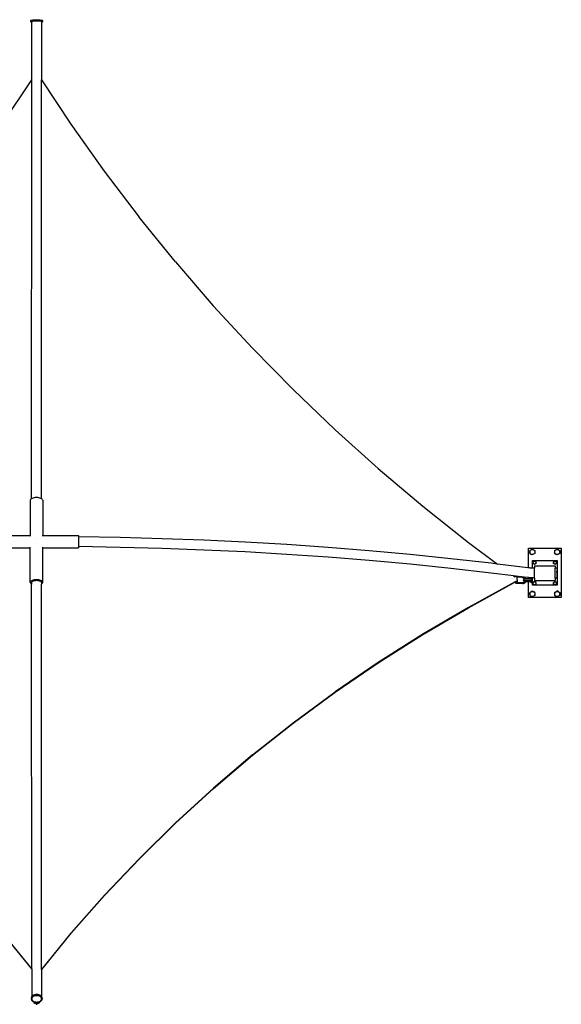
# Model space of a CAD drawing. Extents: x -106 to 152, y -107 to 133.
# Tile 2 of 2: x 20 to 152, y -107 to 133. Entities that reach past the tile are written whole.
import ezdxf

# ---------------------------------------------------------------- set-up
doc = ezdxf.new("R2010")
doc.units = 0
doc.header["$MEASUREMENT"] = 0
doc.layers.get('0').update_dxf_attribs({"linetype": 'CONTINUOUS'})

msp = doc.modelspace()

# ---------------------------------------------------------------- linework, layer by layer
for p, q in [((22.85, 132.45), (22.87, 132.5)), ((22.87, 132.4), (22.85, 132.45)), ((22.85, 132.2), (22.85, 132.45)), ((22.85, 132.2), (22.87, 132.25)), ((22.87, 132.16), (22.85, 132.2)), ((22.87, 132.5), (22.96, 132.54)), ((22.87, 132.25), (22.96, 132.3)), ((22.96, 132.11), (22.87, 132.16)), ((22.96, 132.54), (23.09, 132.59)), ((22.96, 132.3), (23.09, 132.34)), ((23.09, 132.07), (22.96, 132.11)), ((23.09, 132.59), (23.27, 132.62)), ((23.09, 132.34), (23.27, 132.38)), ((23.1, 132.07), (23.09, 132.07)), ((23.09, 118.07), (23.1, 132.07)), ((23.12, 132.24), (23.1, 132.2)), ((23.1, 132.2), (23.12, 132.16)), ((23.1, 132.2), (23.1, 132.07)), ((23.12, 132.06), (23.1, 132.07)), ((23.19, 132.28), (23.12, 132.24)), ((23.3, 132.32), (23.19, 132.28)), ((23.27, 132.62), (23.49, 132.65)), ((23.27, 132.38), (23.49, 132.41)), ((23.45, 132.35), (23.3, 132.32)), ((23.63, 132.37), (23.45, 132.35)), ((23.49, 132.65), (23.74, 132.68)), ((23.49, 132.41), (23.74, 132.43)), ((23.83, 132.39), (23.63, 132.37)), ((23.74, 132.68), (24.01, 132.69)), ((23.74, 132.43), (24.01, 132.44)), ((24.06, 132.4), (23.83, 132.39)), ((24.01, 132.69), (24.29, 132.7)), ((24.01, 132.44), (24.29, 132.45)), ((24.29, 132.41), (24.06, 132.4)), ((24.29, 132.7), (24.57, 132.69)), ((24.29, 132.45), (24.57, 132.44)), ((24.52, 132.4), (24.29, 132.41)), ((24.74, 132.39), (24.52, 132.4)), ((24.57, 132.69), (24.84, 132.68)), ((24.57, 132.44), (24.84, 132.43)), ((24.95, 132.37), (24.74, 132.39)), ((24.84, 132.68), (25.09, 132.65)), ((24.84, 132.43), (25.09, 132.41)), ((25.13, 132.35), (24.95, 132.37)), ((25.09, 132.65), (25.3, 132.62)), ((25.09, 132.41), (25.3, 132.38)), ((25.27, 132.32), (25.13, 132.35)), ((25.38, 132.28), (25.27, 132.32)), ((25.3, 132.62), (25.48, 132.59)), ((25.3, 132.38), (25.48, 132.34)), ((25.45, 132.24), (25.38, 132.28)), ((25.47, 132.2), (25.45, 132.24)), ((25.47, 132.2), (25.47, 132.06)), ((25.48, 132.07), (25.47, 132.06)), ((25.47, 132.06), (25.47, 118.06)), ((25.48, 132.59), (25.62, 132.54)), ((25.48, 132.34), (25.62, 132.3)), ((25.61, 132.11), (25.48, 132.07)), ((25.7, 132.15), (25.61, 132.11)), ((25.62, 132.54), (25.7, 132.5)), ((25.62, 132.3), (25.7, 132.25)), ((25.7, 132.5), (25.72, 132.45)), ((25.72, 132.45), (25.7, 132.4)), ((25.7, 132.25), (25.72, 132.2)), ((25.72, 132.2), (25.7, 132.15)), ((25.72, 132.2), (25.72, 132.45)), ((15.95, 107.29), (23.09, 118.07)), ((23.07, 16.25), (23.09, 118.07)), ((23.09, 118.07), (23.12, 118.1)), ((25.44, 118.1), (25.47, 118.06)), ((25.45, 16.25), (25.47, 118.06)), ((25.47, 118.06), (32.62, 107.27)), ((32.62, 107.27), (40.72, 95.86)), ((40.72, 95.86), (49.19, 84.7)), ((58.03, 73.8), (49.19, 84.7)), ((58.03, 73.8), (67.22, 63.16)), ((67.22, 63.16), (76.75, 52.8)), ((76.75, 52.8), (86.62, 42.74)), ((86.62, 42.74), (96.82, 32.98)), ((96.82, 32.98), (107.32, 23.53)), ((107.32, 23.53), (118.13, 14.4)), ((22.78, 16), (22.75, 15.88)), ((22.75, 15.88), (22.78, 15.75)), ((22.75, 15.88), (22.76, 7.31)), ((22.87, 16.11), (22.78, 16)), ((22.78, 15.75), (22.78, 15.75)), ((23.01, 16.22), (22.87, 16.11)), ((23.07, 16.25), (23.01, 16.22)), ((23.2, 16.31), (23.07, 16.25)), ((23.43, 16.39), (23.2, 16.31)), ((23.69, 16.45), (23.43, 16.39)), ((23.97, 16.48), (23.69, 16.45)), ((24.26, 16.5), (23.97, 16.48)), ((24.56, 16.48), (24.26, 16.5)), ((24.84, 16.45), (24.56, 16.48)), ((25.1, 16.39), (24.84, 16.45)), ((25.33, 16.31), (25.1, 16.39)), ((25.45, 16.25), (25.33, 16.31)), ((25.52, 16.22), (25.45, 16.25)), ((25.66, 16.11), (25.52, 16.22)), ((25.74, 15.99), (25.66, 16.11)), ((25.77, 15.87), (25.74, 15.99)), ((25.77, 15.87), (25.77, 7.31)), ((118.13, 14.4), (129.23, 5.61)), ((14.14, 7.27), (22.76, 7.31)), ((22.76, 7.31), (22.86, 7.31)), ((25.67, 7.31), (25.77, 7.31)), ((25.77, 7.31), (34.46, 7.26)), ((34.46, 7.26), (34.46, 7.24)), ((34.46, 7.24), (34.46, 7.17)), ((24.27, 6.46), (24.26, 6.46)), ((24.27, 6.45), (24.26, 6.45)), ((24.3, 6.45), (24.27, 6.46)), ((24.27, 6.45), (24.27, 6.46)), ((24.3, 6.45), (24.27, 6.45)), ((24.29, 6.45), (24.29, 6.45)), ((34.46, 4.97), (34.45, 4.74)), ((34.46, 7.17), (34.46, 7.04)), ((34.46, 7.04), (34.46, 6.94)), ((44.63, 6.78), (34.46, 6.94)), ((34.46, 6.94), (34.47, 6.87)), ((34.47, 6.11), (34.46, 5.82)), ((34.46, 5.82), (34.46, 5.53)), ((34.46, 5.53), (34.46, 5.24)), ((34.46, 5.24), (34.46, 4.97)), ((34.47, 6.87), (34.47, 6.65)), ((34.47, 6.65), (34.47, 6.39)), ((34.47, 6.39), (34.47, 6.11)), ((54.78, 6.5), (44.63, 6.78)), ((64.91, 6.12), (54.78, 6.5)), ((75.01, 5.64), (64.91, 6.12)), ((85.09, 5.05), (75.01, 5.64)), ((95.13, 4.35), (85.09, 5.05)), ((129.23, 5.61), (136.33, 0.33)), ((14.15, 4.26), (22.76, 4.3)), ((22.76, 4.3), (22.76, 4.46)), ((22.76, 4.3), (22.79, 4.3)), ((22.76, -4.13), (22.76, 4.3)), ((25.77, 4.3), (25.77, 4.46)), ((25.77, 4.3), (34.44, 4.25)), ((25.77, -4.14), (25.77, 4.3)), ((34.45, 4.39), (34.44, 4.29)), ((34.44, 4.29), (34.44, 4.25)), ((34.45, 4.74), (34.45, 4.57)), ((34.46, 4.57), (34.45, 4.57)), ((34.45, 4.57), (34.45, 4.54)), ((34.45, 4.54), (34.45, 4.39)), ((44.63, 4.4), (34.46, 4.57)), ((54.78, 4.13), (44.63, 4.4)), ((64.91, 3.75), (54.78, 4.13)), ((75.01, 3.27), (64.91, 3.75)), ((85.09, 2.68), (75.01, 3.27)), ((95.12, 1.98), (85.09, 2.68)), ((105.12, 3.55), (95.13, 4.35)), ((115.06, 2.65), (105.12, 3.55)), ((124.95, 1.64), (115.06, 2.65)), ((143.82, 4.19), (151.82, 4.19)), ((143.82, -0.6), (143.82, 4.19)), ((144.14, 3.62), (144.45, 3.8)), ((144.14, 3.62), (144.14, 3.26)), ((144.14, 3.26), (144.16, 3.42)), ((144.16, 3.1), (144.14, 3.26)), ((144.14, 3.26), (144.14, 2.91)), ((144.14, 2.91), (144.45, 2.73)), ((144.16, 3.42), (144.22, 3.57)), ((144.22, 2.95), (144.16, 3.1)), ((144.22, 3.57), (144.32, 3.7)), ((144.32, 2.82), (144.22, 2.95)), ((144.32, 3.7), (144.45, 3.8)), ((144.45, 2.73), (144.32, 2.82)), ((144.45, 3.8), (144.76, 3.98)), ((144.45, 3.8), (144.6, 3.86)), ((144.6, 2.66), (144.45, 2.73)), ((144.76, 2.55), (144.45, 2.73)), ((144.6, 3.86), (144.76, 3.88)), ((144.76, 2.64), (144.6, 2.66)), ((145.07, 3.8), (144.76, 3.98)), ((144.76, 3.88), (144.92, 3.86)), ((145.07, 2.73), (144.76, 2.55)), ((144.92, 2.66), (144.76, 2.64)), ((144.92, 3.86), (145.07, 3.8)), ((145.07, 2.73), (144.92, 2.66)), ((145.07, 3.8), (145.2, 3.7)), ((145.07, 3.8), (145.38, 3.62)), ((145.38, 2.91), (145.07, 2.73)), ((145.2, 2.82), (145.07, 2.73)), ((145.2, 3.7), (145.29, 3.57)), ((145.29, 2.95), (145.2, 2.82)), ((145.29, 3.57), (145.36, 3.42)), ((145.36, 3.1), (145.29, 2.95)), ((145.36, 3.42), (145.38, 3.26)), ((145.38, 3.26), (145.36, 3.1)), ((145.38, 3.62), (145.38, 3.26)), ((145.38, 3.26), (145.38, 2.91)), ((150.2, 3.62), (150.51, 3.8)), ((150.2, 3.62), (150.2, 3.26)), ((150.2, 3.26), (150.22, 3.42)), ((150.22, 3.1), (150.2, 3.26)), ((150.2, 3.26), (150.2, 2.91)), ((150.2, 2.91), (150.51, 2.73)), ((150.22, 3.42), (150.28, 3.57)), ((150.28, 2.95), (150.22, 3.1)), ((150.28, 3.57), (150.38, 3.7)), ((150.38, 2.82), (150.28, 2.95)), ((150.38, 3.7), (150.51, 3.8)), ((150.51, 2.73), (150.38, 2.82)), ((150.51, 3.8), (150.82, 3.98)), ((150.51, 3.8), (150.66, 3.86)), ((150.66, 2.66), (150.51, 2.73)), ((150.82, 2.55), (150.51, 2.73)), ((150.66, 3.86), (150.82, 3.88)), ((150.82, 2.64), (150.66, 2.66)), ((151.13, 3.8), (150.82, 3.98)), ((150.82, 3.88), (150.98, 3.86)), ((151.13, 2.73), (150.82, 2.55)), ((150.98, 2.66), (150.82, 2.64)), ((150.98, 3.86), (151.13, 3.8)), ((151.13, 2.73), (150.98, 2.66)), ((151.13, 3.8), (151.26, 3.7)), ((151.13, 3.8), (151.44, 3.62)), ((151.44, 2.91), (151.13, 2.73)), ((151.26, 2.82), (151.13, 2.73)), ((151.26, 3.7), (151.36, 3.57)), ((151.36, 2.95), (151.26, 2.82)), ((151.36, 3.57), (151.42, 3.42)), ((151.42, 3.1), (151.36, 2.95)), ((151.42, 3.42), (151.44, 3.26)), ((151.44, 3.26), (151.42, 3.1)), ((151.44, 3.62), (151.44, 3.26)), ((151.44, 3.26), (151.44, 2.91)), ((151.82, 4.19), (151.82, -7.81)), ((105.12, 1.18), (95.12, 1.98)), ((115.06, 0.27), (105.12, 1.18)), ((124.95, -0.73), (115.06, 0.27)), ((134.78, 0.53), (124.95, 1.64)), ((136.33, 0.33), (134.78, 0.53)), ((143.67, -0.58), (136.33, 0.33)), ((144.82, 1.18), (150.82, 1.18)), ((144.82, -0.67), (144.82, 1.18)), ((144.95, 0.89), (145.14, 0.99)), ((144.95, 0.68), (144.95, 0.89)), ((144.95, 0.68), (144.97, 0.77)), ((144.97, 0.58), (144.95, 0.68)), ((144.95, 0.46), (144.95, 0.68)), ((145.14, 0.36), (144.95, 0.46)), ((144.97, 0.77), (145, 0.86)), ((145, 0.49), (144.97, 0.58)), ((145, 0.86), (145.06, 0.93)), ((145.06, 0.42), (145, 0.49)), ((145.06, 0.93), (145.14, 0.99)), ((145.14, 0.36), (145.06, 0.42)), ((145.14, 0.99), (145.32, 1.1)), ((145.14, 0.99), (145.23, 1.03)), ((145.23, 0.32), (145.14, 0.36)), ((145.14, 0.36), (145.32, 0.25)), ((145.23, 1.03), (145.32, 1.04)), ((145.32, 0.31), (145.23, 0.32)), ((145.32, 1.1), (145.5, 0.99)), ((145.32, 1.04), (145.42, 1.03)), ((145.5, 0.36), (145.32, 0.25)), ((145.42, 0.32), (145.32, 0.31)), ((145.42, 1.03), (145.5, 0.99)), ((145.5, 0.36), (145.42, 0.32)), ((145.5, 0.99), (145.58, 0.93)), ((145.69, 0.89), (145.5, 0.99)), ((145.69, 0.46), (145.5, 0.36)), ((145.58, 0.42), (145.5, 0.36)), ((145.58, 0.93), (145.64, 0.86)), ((145.64, 0.49), (145.58, 0.42)), ((145.64, 0.86), (145.67, 0.77)), ((145.67, 0.58), (145.64, 0.49)), ((145.67, 0.77), (145.69, 0.68)), ((145.69, 0.68), (145.67, 0.58)), ((145.69, 0.68), (145.69, 0.89)), ((145.69, 0.46), (145.69, 0.68)), ((149.95, 0.89), (150.14, 0.99)), ((149.95, 0.68), (149.95, 0.89)), ((149.95, 0.68), (149.97, 0.77)), ((149.97, 0.58), (149.95, 0.68)), ((149.95, 0.46), (149.95, 0.68)), ((150.14, 0.36), (149.95, 0.46)), ((149.97, 0.77), (150, 0.86)), ((150, 0.49), (149.97, 0.58)), ((150, 0.86), (150.06, 0.93)), ((150.06, 0.42), (150, 0.49)), ((150.06, 0.93), (150.14, 0.99)), ((150.14, 0.36), (150.06, 0.42)), ((150.14, 0.99), (150.32, 1.1)), ((150.14, 0.99), (150.23, 1.03)), ((150.23, 0.32), (150.14, 0.36)), ((150.14, 0.36), (150.32, 0.25)), ((150.23, 1.03), (150.32, 1.04)), ((150.32, 0.31), (150.23, 0.32)), ((150.32, 1.1), (150.5, 0.99)), ((150.32, 1.04), (150.42, 1.03)), ((150.5, 0.36), (150.32, 0.25)), ((150.42, 0.32), (150.32, 0.31)), ((150.42, 1.03), (150.5, 0.99)), ((150.5, 0.36), (150.42, 0.32)), ((150.5, 0.99), (150.58, 0.93)), ((150.69, 0.89), (150.5, 0.99)), ((150.69, 0.46), (150.5, 0.36)), ((150.58, 0.42), (150.5, 0.36)), ((150.58, 0.93), (150.64, 0.86)), ((150.64, 0.49), (150.58, 0.42)), ((150.64, 0.86), (150.67, 0.77)), ((150.67, 0.58), (150.64, 0.49)), ((150.67, 0.77), (150.69, 0.68)), ((150.69, 0.68), (150.67, 0.58)), ((150.69, 0.68), (150.69, 0.89)), ((150.69, 0.46), (150.69, 0.68)), ((150.82, 1.18), (150.82, -4.82)), ((134.78, -1.85), (124.95, -0.73)), ((140.17, -2.52), (134.78, -1.85)), ((143.7, -0.58), (143.67, -0.58)), ((143.67, -1.77), (143.67, -1.77)), ((143.7, -1.77), (143.67, -1.77)), ((143.82, -0.6), (143.7, -0.58)), ((143.82, -0.61), (143.82, -0.6)), ((143.89, -0.6), (143.82, -0.6)), ((144.07, -0.62), (143.89, -0.6)), ((144.26, -0.64), (144.07, -0.62)), ((144.45, -0.65), (144.26, -0.64)), ((144.64, -0.66), (144.45, -0.65)), ((144.82, -0.67), (144.64, -0.66)), ((144.83, -0.67), (144.82, -0.67)), ((145.02, -0.68), (144.83, -0.67)), ((145.21, -0.68), (145.02, -0.68)), ((145.32, -0.68), (145.21, -0.68)), ((145.32, -0.13), (150.32, -0.13)), ((145.32, -0.13), (145.32, -0.68)), ((145.32, -3.06), (145.32, -0.68)), ((150.32, -0.13), (150.32, -0.69)), ((150.79, -0.69), (150.32, -0.69)), ((150.32, -3.06), (150.32, -0.69)), ((150.79, -1.64), (150.6, -1.64)), ((150.79, -0.69), (150.79, -0.7)), ((150.79, -0.72), (150.79, -0.7)), ((150.79, -0.76), (150.79, -0.72)), ((150.79, -0.8), (150.79, -0.76)), ((150.79, -0.8), (150.79, -0.86)), ((150.79, -0.8), (150.79, -1.26)), ((150.79, -0.86), (150.79, -1.82)), ((150.79, -1.88), (150.79, -1.08)), ((150.79, -1.26), (150.79, -2.89)), ((150.79, -2.83), (150.79, -1.82)), ((150.79, -1.88), (150.79, -1.88)), ((22.79, -4.01), (22.76, -4.13)), ((22.76, -4.13), (22.79, -4.26)), ((22.87, -3.88), (22.79, -4.01)), ((22.79, -4.26), (22.87, -4.38)), ((23.01, -3.77), (22.87, -3.88)), ((22.87, -4.38), (23.01, -4.5)), ((23.2, -3.67), (23.01, -3.77)), ((23.01, -4.5), (23.08, -4.53)), ((23.08, -4.13), (23.1, -4.03)), ((23.08, -4.14), (23.08, -4.13)), ((23.08, -4.14), (23.08, -4.15)), ((23.08, -4.15), (23.08, -4.53)), ((23.12, -98.05), (23.08, -4.53)), ((23.1, -4.03), (23.17, -3.94)), ((23.17, -3.94), (23.28, -3.85)), ((23.43, -3.59), (23.2, -3.67)), ((23.28, -3.85), (23.43, -3.77)), ((23.69, -3.53), (23.43, -3.59)), ((23.43, -3.77), (23.61, -3.71)), ((23.61, -3.71), (23.81, -3.66)), ((23.97, -3.5), (23.69, -3.53)), ((23.81, -3.66), (24.03, -3.63)), ((24.27, -3.48), (23.97, -3.5)), ((24.03, -3.63), (24.27, -3.62)), ((24.56, -3.5), (24.27, -3.48)), ((24.27, -3.62), (24.5, -3.63)), ((24.5, -3.63), (24.72, -3.66)), ((24.84, -3.53), (24.56, -3.5)), ((24.72, -3.66), (24.93, -3.71)), ((25.1, -3.59), (24.84, -3.53)), ((24.93, -3.71), (25.11, -3.77)), ((25.33, -3.67), (25.1, -3.59)), ((25.11, -3.77), (25.25, -3.85)), ((25.25, -3.85), (25.36, -3.94)), ((25.52, -3.77), (25.33, -3.67)), ((25.36, -3.94), (25.43, -4.04)), ((25.43, -4.04), (25.45, -4.14)), ((25.45, -4.14), (25.43, -4.23)), ((25.43, -4.54), (25.45, -4.53)), ((25.45, -4.14), (25.45, -4.53)), ((25.45, -4.53), (25.52, -4.5)), ((25.49, -98.21), (25.45, -4.53)), ((25.66, -3.89), (25.52, -3.77)), ((25.52, -4.5), (25.66, -4.39)), ((25.74, -4.01), (25.66, -3.89)), ((25.66, -4.39), (25.74, -4.26)), ((25.77, -4.14), (25.74, -4.01)), ((25.74, -4.26), (25.77, -4.14)), ((140.59, -4), (129.23, -10.19)), ((129.23, -10.27), (140.56, -4.1)), ((140.17, -2.52), (140.53, -2.78)), ((140.64, -2.58), (140.17, -2.52)), ((140.59, -2.75), (140.53, -2.78)), ((140.53, -2.78), (140.53, -2.78)), ((140.53, -2.78), (140.56, -2.8)), ((140.56, -4.1), (140.6, -4.08)), ((140.56, -4.1), (140.58, -4.12)), ((140.58, -4.12), (140.63, -4.14)), ((140.65, -2.73), (140.59, -2.75)), ((140.65, -3.97), (140.59, -4)), ((140.59, -4), (140.59, -4)), ((140.6, -4.05), (140.6, -4.08)), ((140.63, -4.14), (140.69, -4.16)), ((140.64, -2.59), (140.64, -2.58)), ((140.75, -2.59), (140.64, -2.58)), ((140.64, -2.59), (140.65, -2.73)), ((140.73, -2.72), (140.65, -2.73)), ((140.65, -2.73), (140.65, -2.73)), ((140.71, -3.95), (140.65, -3.97)), ((140.69, -2.69), (140.67, -2.66)), ((140.69, -2.7), (140.69, -2.69)), ((140.69, -4.16), (140.72, -4.17)), ((140.71, -4.04), (140.7, -4.06)), ((140.7, -4.06), (140.7, -4.07)), ((140.7, -4.07), (140.71, -4.08)), ((140.79, -3.94), (140.71, -3.95)), ((140.72, -4.03), (140.71, -4.04)), ((140.71, -4.04), (140.71, -4.04)), ((140.71, -4.04), (140.71, -4.08)), ((140.71, -4.08), (140.72, -4.17)), ((140.75, -4.01), (140.72, -4.03)), ((140.72, -4.17), (140.73, -4.31)), ((140.81, -2.71), (140.73, -2.72)), ((140.75, -4.28), (140.73, -4.3)), ((140.73, -4.3), (140.73, -4.31)), ((140.73, -4.31), (140.73, -4.31)), ((140.73, -4.31), (142.36, -4.42)), ((140.74, -4.1), (140.76, -4.1)), ((140.74, -4.1), (140.74, -4.1)), ((140.74, -4.17), (140.76, -4.17)), ((140.75, -2.59), (140.76, -2.59)), ((142.79, -2.84), (140.75, -2.59)), ((140.78, -4), (140.75, -4.01)), ((140.77, -4.25), (140.75, -4.28)), ((140.76, -2.59), (140.8, -2.62)), ((140.76, -4.17), (140.77, -4.17)), ((140.8, -4.22), (140.77, -4.25)), ((140.82, -4), (140.78, -4)), ((140.87, -3.93), (140.79, -3.94)), ((140.8, -2.62), (140.84, -2.66)), ((140.83, -4.19), (140.8, -4.22)), ((140.89, -2.71), (140.81, -2.71)), ((140.86, -3.99), (140.82, -4)), ((140.87, -4.15), (140.83, -4.19)), ((140.84, -2.66), (140.87, -2.7)), ((140.9, -4), (140.86, -3.99)), ((140.87, -2.7), (140.89, -2.71)), ((140.95, -3.94), (140.87, -3.93)), ((140.87, -4.11), (140.89, -4.11)), ((140.91, -4.11), (140.87, -4.15)), ((140.96, -2.72), (140.89, -2.71)), ((140.89, -4.11), (140.91, -4.11)), ((140.94, -4), (140.9, -4)), ((140.94, -4.08), (140.91, -4.11)), ((140.97, -4.01), (140.94, -4)), ((140.97, -4.06), (140.94, -4.08)), ((141.02, -3.95), (140.95, -3.94)), ((141.02, -2.74), (140.96, -2.72)), ((140.99, -4.02), (140.97, -4.01)), ((140.99, -4.04), (140.97, -4.06)), ((141, -4.03), (140.99, -4.02)), ((141, -4.03), (140.99, -4.04)), ((141.07, -2.77), (141.02, -2.74)), ((141.08, -3.96), (141.02, -3.95)), ((141.1, -2.79), (141.07, -2.77)), ((141.13, -3.99), (141.08, -3.96)), ((141.1, -2.82), (141.1, -2.79)), ((141.11, -2.88), (141.1, -2.82)), ((142.27, -2.96), (141.11, -2.88)), ((141.16, -4.04), (141.11, -2.88)), ((141.16, -4.02), (141.13, -3.99)), ((141.16, -4.04), (141.16, -4.02)), ((141.16, -4.04), (142.38, -4.13)), ((142.45, -3), (142.27, -2.96)), ((142.37, -4.42), (142.36, -4.42)), ((142.37, -4.42), (142.6, -4.41)), ((142.38, -4.13), (142.53, -4.12)), ((142.6, -3.07), (142.45, -3)), ((142.53, -4.12), (142.68, -4.07)), ((142.58, -3.56), (142.57, -3.6)), ((142.57, -3.6), (142.58, -3.63)), ((142.6, -3.5), (142.58, -3.56)), ((142.58, -3.63), (142.6, -3.69)), ((142.74, -3.18), (142.6, -3.07)), ((142.61, -3.47), (142.6, -3.5)), ((142.6, -3.69), (142.62, -3.72)), ((142.6, -4.41), (142.81, -4.34)), ((142.63, -3.44), (142.61, -3.47)), ((142.62, -3.72), (142.64, -3.75)), ((142.69, -3.39), (142.63, -3.44)), ((142.64, -3.75), (142.7, -3.8)), ((142.68, -4.07), (142.79, -4)), ((142.71, -3.37), (142.69, -3.39)), ((142.72, -3.81), (142.7, -3.8)), ((142.8, -3.32), (142.71, -3.37)), ((142.72, -3.81), (142.81, -3.85)), ((142.85, -3.31), (142.74, -3.18)), ((142.95, -2.96), (142.79, -2.84)), ((143.67, -2.95), (142.79, -2.84)), ((142.79, -3.99), (142.88, -3.88)), ((142.79, -3.99), (142.8, -3.98)), ((142.79, -4), (142.79, -3.99)), ((142.85, -3.31), (142.8, -3.32)), ((142.81, -3.85), (142.88, -3.87)), ((142.81, -4.34), (142.99, -4.22)), ((142.91, -3.29), (142.85, -3.31)), ((142.86, -3.33), (142.85, -3.31)), ((142.85, -3.31), (142.85, -3.31)), ((142.87, -3.62), (142.85, -3.65)), ((142.85, -3.63), (142.86, -3.63)), ((142.85, -3.65), (142.86, -3.63)), ((142.86, -3.63), (142.87, -3.62)), ((142.86, -3.63), (142.86, -3.63)), ((142.87, -3.6), (142.87, -3.6)), ((142.87, -3.62), (142.91, -3.6)), ((142.87, -3.62), (142.87, -3.61)), ((142.87, -3.62), (142.87, -3.61)), ((142.88, -3.61), (142.87, -3.62)), ((142.87, -3.61), (142.87, -3.61)), ((142.87, -3.62), (142.88, -3.61)), ((142.87, -3.62), (142.87, -3.62)), ((142.87, -3.62), (142.87, -3.62)), ((142.87, -3.62), (142.87, -3.62)), ((142.88, -3.6), (142.88, -3.59)), ((142.88, -3.87), (142.93, -3.76)), ((142.88, -3.88), (142.88, -3.87)), ((142.89, -3.87), (142.89, -3.87)), ((143.03, -3.26), (142.91, -3.29)), ((142.91, -3.6), (142.94, -3.59)), ((142.93, -3.54), (142.93, -3.52)), ((142.93, -3.76), (142.94, -3.61)), ((142.93, -3.76), (142.93, -3.74)), ((142.94, -3.57), (142.96, -3.58)), ((142.94, -3.59), (142.94, -3.57)), ((142.94, -3.59), (142.99, -3.57)), ((142.94, -3.61), (142.94, -3.59)), ((143.1, -3.15), (142.95, -2.96)), ((142.99, -3.57), (143.08, -3.55)), ((143, -4.2), (142.99, -4.22)), ((143, -4.2), (143.13, -4.04)), ((143.15, -3.25), (143.03, -3.26)), ((143.08, -3.55), (143.18, -3.55)), ((143.15, -3.25), (143.1, -3.15)), ((143.13, -4.04), (143.19, -3.9)), ((143.15, -3.26), (143.15, -3.25)), ((143.17, -3.25), (143.15, -3.25)), ((143.3, -3.25), (143.17, -3.25)), ((143.19, -3.34), (143.17, -3.31)), ((143.18, -3.55), (143.23, -3.55)), ((143.18, -3.9), (143.19, -3.9)), ((143.19, -3.9), (143.21, -3.83)), ((143.19, -3.9), (143.82, -3.94)), ((143.22, -3.82), (143.21, -3.83)), ((143.22, -3.82), (143.24, -3.61)), ((143.23, -3.55), (143.23, -3.52)), ((143.24, -3.6), (143.23, -3.55)), ((143.23, -3.55), (143.28, -3.55)), ((143.24, -3.61), (143.24, -3.6)), ((143.24, -3.61), (143.82, -3.64)), ((143.28, -3.55), (143.82, -3.58)), ((143.82, -3.28), (143.3, -3.25)), ((143.7, -2.96), (143.67, -2.95)), ((143.82, -2.97), (143.7, -2.96)), ((143.82, -3.28), (143.82, -2.97)), ((143.88, -2.97), (143.82, -2.97)), ((144.4, -3.32), (143.82, -3.28)), ((143.82, -3.64), (143.82, -3.58)), ((143.82, -3.58), (144.35, -3.61)), ((143.82, -3.64), (144.28, -3.67)), ((143.82, -7.81), (143.82, -3.94)), ((143.82, -3.94), (144.26, -3.97)), ((144.07, -2.99), (143.88, -2.97)), ((144.26, -3.01), (144.07, -2.99)), ((144.45, -3.02), (144.26, -3.01)), ((144.26, -3.97), (144.39, -3.97)), ((144.28, -3.67), (144.35, -3.67)), ((144.35, -3.67), (144.35, -3.61)), ((144.35, -3.61), (144.49, -3.62)), ((144.35, -3.71), (144.35, -3.67)), ((144.35, -3.67), (144.38, -3.67)), ((144.38, -3.87), (144.35, -3.71)), ((144.38, -3.87), (144.38, -3.89)), ((144.38, -3.89), (144.42, -3.97)), ((144.39, -3.97), (144.42, -3.97)), ((144.45, -3.2), (144.4, -3.32)), ((144.52, -3.33), (144.4, -3.32)), ((144.42, -3.97), (144.45, -4.04)), ((144.42, -3.97), (144.42, -3.97)), ((144.57, -3.03), (144.45, -3.02)), ((144.55, -3.06), (144.45, -3.2)), ((144.45, -4.04), (144.54, -4.19)), ((144.49, -3.62), (144.58, -3.63)), ((144.64, -3.34), (144.52, -3.33)), ((144.54, -4.19), (144.67, -4.31)), ((144.57, -3.03), (144.55, -3.06)), ((144.56, -3.65), (144.57, -3.64)), ((144.64, -3.03), (144.57, -3.03)), ((144.57, -3.64), (144.59, -3.64)), ((144.58, -3.63), (144.59, -3.64)), ((144.59, -3.64), (144.6, -3.63)), ((144.59, -3.64), (144.66, -3.65)), ((144.63, -3.62), (144.64, -3.62)), ((144.82, -3.04), (144.64, -3.03)), ((144.75, -3.37), (144.64, -3.34)), ((144.64, -3.62), (144.66, -3.61)), ((144.66, -3.65), (144.69, -3.66)), ((144.67, -4.31), (144.67, -4.32)), ((144.67, -4.32), (144.82, -4.42)), ((144.68, -3.63), (144.68, -3.62)), ((144.69, -3.59), (144.71, -3.57)), ((144.69, -3.63), (144.69, -3.62)), ((144.7, -3.67), (144.69, -3.66)), ((144.69, -3.67), (144.69, -3.66)), ((144.72, -3.7), (144.69, -3.67)), ((144.7, -3.67), (144.69, -3.67)), ((144.7, -3.59), (144.71, -3.57)), ((144.7, -3.59), (144.7, -3.59)), ((144.72, -3.68), (144.7, -3.67)), ((144.72, -3.7), (144.7, -3.67)), ((144.7, -3.67), (144.7, -3.67)), ((144.7, -3.67), (144.7, -3.67)), ((144.74, -3.57), (144.74, -3.56)), ((144.74, -3.6), (144.74, -3.57)), ((144.74, -3.63), (144.74, -3.63)), ((144.75, -3.76), (144.74, -3.68)), ((144.79, -3.39), (144.75, -3.37)), ((144.75, -3.77), (144.75, -3.76)), ((144.76, -3.78), (144.75, -3.77)), ((144.75, -3.77), (144.79, -3.86)), ((144.76, -3.89), (144.8, -3.87)), ((144.76, -3.89), (144.76, -3.89)), ((144.77, -3.45), (144.78, -3.42)), ((144.79, -3.39), (144.82, -3.35)), ((144.82, -3.4), (144.79, -3.39)), ((144.79, -3.86), (144.8, -3.87)), ((144.8, -3.87), (144.82, -3.86)), ((144.8, -3.87), (144.82, -3.9)), ((144.82, -3.04), (144.82, -3.01)), ((144.83, -3.04), (144.82, -3.04)), ((144.82, -3.35), (144.82, -3.04)), ((144.82, -3.4), (144.82, -3.35)), ((144.82, -3.86), (144.82, -3.4)), ((144.82, -3.9), (144.82, -3.86)), ((144.82, -4.42), (144.82, -3.9)), ((144.82, -4.42), (144.82, -4.42)), ((144.82, -4.82), (144.82, -4.42)), ((145.02, -3.05), (144.83, -3.04)), ((144.95, -4.11), (145.14, -4.01)), ((144.95, -4.32), (144.95, -4.11)), ((144.95, -4.32), (144.97, -4.23)), ((144.97, -4.42), (144.95, -4.32)), ((144.95, -4.54), (144.95, -4.32)), ((145.14, -4.64), (144.95, -4.54)), ((144.97, -4.23), (145, -4.14)), ((145, -4.51), (144.97, -4.42)), ((145, -4.14), (145.06, -4.07)), ((145.06, -4.58), (145, -4.51)), ((145.21, -3.06), (145.02, -3.05)), ((145.06, -4.07), (145.14, -4.01)), ((145.14, -4.64), (145.06, -4.58)), ((145.14, -4.01), (145.32, -3.9)), ((145.14, -4.01), (145.23, -3.97)), ((145.23, -4.68), (145.14, -4.64)), ((145.14, -4.64), (145.32, -4.75)), ((145.32, -3.06), (145.21, -3.06)), ((145.23, -3.97), (145.32, -3.96)), ((145.32, -4.69), (145.23, -4.68)), ((145.32, -3.06), (145.32, -3.63)), ((145.32, -3.63), (150.32, -3.63)), ((145.32, -3.9), (145.5, -4.01)), ((145.32, -3.96), (145.42, -3.97)), ((145.5, -4.64), (145.32, -4.75)), ((145.42, -4.68), (145.32, -4.69)), ((145.42, -3.97), (145.5, -4.01)), ((145.5, -4.64), (145.42, -4.68)), ((145.5, -4.01), (145.58, -4.07)), ((145.69, -4.11), (145.5, -4.01)), ((145.69, -4.54), (145.5, -4.64)), ((145.58, -4.58), (145.5, -4.64)), ((145.58, -4.07), (145.64, -4.14)), ((145.64, -4.51), (145.58, -4.58)), ((145.64, -4.14), (145.67, -4.23)), ((145.67, -4.42), (145.64, -4.51)), ((145.67, -4.23), (145.69, -4.32)), ((145.69, -4.32), (145.67, -4.42)), ((145.69, -4.32), (145.69, -4.11)), ((145.69, -4.54), (145.69, -4.32)), ((149.95, -4.11), (150.14, -4.01)), ((149.95, -4.32), (149.95, -4.11)), ((149.95, -4.32), (149.97, -4.23)), ((149.97, -4.42), (149.95, -4.32)), ((149.95, -4.54), (149.95, -4.32)), ((150.14, -4.64), (149.95, -4.54)), ((149.97, -4.23), (150, -4.14)), ((150, -4.51), (149.97, -4.42)), ((150, -4.14), (150.06, -4.07)), ((150.06, -4.58), (150, -4.51)), ((150.06, -4.07), (150.14, -4.01)), ((150.14, -4.64), (150.06, -4.58)), ((150.14, -4.01), (150.32, -3.9)), ((150.14, -4.01), (150.23, -3.97)), ((150.23, -4.68), (150.14, -4.64)), ((150.14, -4.64), (150.32, -4.75)), ((150.23, -3.97), (150.32, -3.96)), ((150.32, -4.69), (150.23, -4.68)), ((150.79, -3.06), (150.32, -3.06)), ((150.32, -3.06), (150.32, -3.63)), ((150.32, -3.9), (150.5, -4.01)), ((150.32, -3.96), (150.42, -3.97)), ((150.5, -4.64), (150.32, -4.75)), ((150.42, -4.68), (150.32, -4.69)), ((150.42, -3.97), (150.5, -4.01)), ((150.5, -4.64), (150.42, -4.68)), ((150.5, -4.01), (150.58, -4.07)), ((150.69, -4.11), (150.5, -4.01)), ((150.69, -4.54), (150.5, -4.64)), ((150.58, -4.58), (150.5, -4.64)), ((150.58, -4.07), (150.64, -4.14)), ((150.64, -4.51), (150.58, -4.58)), ((150.64, -4.14), (150.67, -4.23)), ((150.67, -4.42), (150.64, -4.51)), ((150.67, -4.23), (150.69, -4.32)), ((150.69, -4.32), (150.67, -4.42)), ((150.69, -4.32), (150.69, -4.11)), ((150.69, -4.54), (150.69, -4.32)), ((150.79, -2.83), (150.79, -2.95)), ((150.79, -2.95), (150.79, -2.89)), ((150.79, -2.95), (150.79, -2.99)), ((150.79, -2.99), (150.79, -3.03)), ((150.79, -3.03), (150.79, -3.05)), ((150.79, -3.06), (150.79, -3.05)), ((144.14, -6.57), (144.45, -6.39)), ((144.14, -6.57), (144.14, -6.92)), ((144.14, -6.92), (144.16, -6.76)), ((144.16, -7.08), (144.14, -6.92)), ((144.14, -6.92), (144.14, -7.28)), ((144.16, -6.76), (144.22, -6.61)), ((144.22, -7.23), (144.16, -7.08)), ((144.22, -6.61), (144.32, -6.49)), ((144.32, -6.49), (144.45, -6.39)), ((144.45, -6.39), (144.76, -6.21)), ((144.45, -6.39), (144.6, -6.33)), ((144.6, -6.33), (144.76, -6.3)), ((144.76, -6.21), (145.03, -6.36)), ((144.76, -6.3), (144.92, -6.33)), ((150.82, -4.82), (144.82, -4.82)), ((144.92, -6.33), (145.07, -6.39)), ((145.07, -6.39), (145.03, -6.36)), ((145.03, -6.36), (145.07, -6.38)), ((145.07, -6.38), (145.11, -6.41)), ((145.07, -6.39), (145.2, -6.49)), ((145.11, -6.41), (145.07, -6.39)), ((145.38, -6.57), (145.11, -6.41)), ((145.2, -6.49), (145.29, -6.61)), ((145.29, -6.61), (145.36, -6.76)), ((145.36, -7.08), (145.29, -7.23)), ((145.36, -6.76), (145.38, -6.92)), ((145.38, -6.92), (145.36, -7.08)), ((145.38, -6.57), (145.38, -6.92)), ((145.38, -6.92), (145.38, -7.28)), ((150.2, -6.57), (150.51, -6.39)), ((150.2, -6.57), (150.2, -6.92)), ((150.2, -6.92), (150.22, -6.76)), ((150.22, -7.08), (150.2, -6.92)), ((150.2, -6.92), (150.2, -7.28)), ((150.22, -6.76), (150.28, -6.61)), ((150.28, -7.23), (150.22, -7.08)), ((150.28, -6.61), (150.38, -6.49)), ((150.38, -6.49), (150.51, -6.39)), ((150.51, -6.39), (150.82, -6.21)), ((150.51, -6.39), (150.66, -6.33)), ((150.66, -6.33), (150.82, -6.3)), ((151.13, -6.39), (150.82, -6.21)), ((150.82, -6.3), (150.98, -6.33)), ((150.98, -6.33), (151.13, -6.39)), ((151.13, -6.39), (151.26, -6.49)), ((151.13, -6.39), (151.44, -6.57)), ((151.26, -6.49), (151.36, -6.61)), ((151.36, -6.61), (151.42, -6.76)), ((151.42, -7.08), (151.36, -7.23)), ((151.42, -6.76), (151.44, -6.92)), ((151.44, -6.92), (151.42, -7.08)), ((151.44, -6.57), (151.44, -6.92)), ((151.44, -6.92), (151.44, -7.28)), ((151.82, -7.81), (143.82, -7.81)), ((144.14, -7.28), (144.45, -7.46)), ((144.32, -7.36), (144.22, -7.23)), ((144.45, -7.46), (144.32, -7.36)), ((144.6, -7.52), (144.45, -7.46)), ((144.76, -7.64), (144.45, -7.46)), ((144.76, -7.54), (144.6, -7.52)), ((145.07, -7.46), (144.76, -7.64)), ((144.92, -7.52), (144.76, -7.54)), ((145.07, -7.46), (144.92, -7.52)), ((145.38, -7.28), (145.07, -7.46)), ((145.2, -7.36), (145.07, -7.46)), ((145.29, -7.23), (145.2, -7.36)), ((150.2, -7.28), (150.51, -7.46)), ((150.38, -7.36), (150.28, -7.23)), ((150.51, -7.46), (150.38, -7.36)), ((150.66, -7.52), (150.51, -7.46)), ((150.82, -7.64), (150.51, -7.46)), ((150.82, -7.54), (150.66, -7.52)), ((151.13, -7.46), (150.82, -7.64)), ((150.98, -7.52), (150.82, -7.54)), ((151.13, -7.46), (150.98, -7.52)), ((151.44, -7.28), (151.13, -7.46)), ((151.26, -7.36), (151.13, -7.46)), ((151.36, -7.23), (151.26, -7.36)), ((129.23, -10.19), (118.14, -16.72)), ((118.14, -16.8), (129.23, -10.27)), ((118.14, -16.72), (107.34, -23.58)), ((107.34, -23.66), (118.14, -16.8)), ((107.34, -23.58), (96.84, -30.76)), ((96.84, -30.84), (107.34, -23.66)), ((86.66, -38.26), (96.84, -30.76)), ((86.66, -38.33), (96.84, -30.84)), ((76.8, -46.06), (86.66, -38.26)), ((76.8, -46.14), (86.66, -38.33)), ((76.8, -46.06), (67.27, -54.16)), ((67.27, -54.24), (76.8, -46.14)), ((67.27, -54.16), (58.08, -62.55)), ((58.08, -62.63), (67.27, -54.24)), ((58.08, -62.55), (49.26, -71.22)), ((49.26, -71.3), (58.08, -62.63)), ((40.79, -80.16), (49.26, -71.22)), ((40.79, -80.24), (49.26, -71.3)), ((40.79, -80.16), (32.7, -89.37)), ((32.7, -89.45), (40.79, -80.24)), ((23.12, -98.05), (16.03, -89.36)), ((16.03, -89.44), (23.12, -98.13)), ((32.7, -89.37), (25.49, -98.21)), ((25.49, -98.29), (32.7, -89.45)), ((23.14, -98.08), (23.12, -98.05)), ((23.12, -98.05), (23.12, -98.13)), ((23.12, -98.13), (23.14, -98.16)), ((23.12, -98.13), (23.12, -104.83)), ((25.49, -98.21), (25.49, -98.29)), ((25.49, -98.29), (25.5, -104.82)), ((23.01, -105.03), (22.98, -105.2)), ((22.98, -105.2), (23, -105.3)), ((22.98, -105.2), (22.98, -105.39)), ((23, -105.3), (22.98, -105.39)), ((23.01, -105.22), (23, -105.3)), ((23.08, -104.87), (23.01, -105.03)), ((23.08, -105.06), (23.01, -105.22)), ((23.12, -104.83), (23.08, -104.87)), ((23.21, -104.91), (23.08, -105.06)), ((23.21, -104.72), (23.12, -104.83)), ((23.14, -105.24), (23.12, -105.39)), ((23.21, -105.1), (23.14, -105.24)), ((23.37, -104.59), (23.21, -104.72)), ((23.37, -104.78), (23.21, -104.91)), ((23.32, -104.96), (23.21, -105.1)), ((23.47, -104.85), (23.32, -104.96)), ((23.57, -104.49), (23.37, -104.59)), ((23.57, -104.68), (23.37, -104.78)), ((23.65, -104.75), (23.47, -104.85)), ((23.8, -104.41), (23.57, -104.49)), ((23.8, -104.6), (23.57, -104.68)), ((23.86, -104.68), (23.65, -104.75)), ((24.05, -104.36), (23.8, -104.41)), ((24.05, -104.55), (23.8, -104.6)), ((24.08, -104.64), (23.86, -104.68)), ((24.31, -104.34), (24.05, -104.36)), ((24.31, -104.53), (24.05, -104.55)), ((24.31, -104.62), (24.08, -104.64)), ((24.57, -104.36), (24.31, -104.34)), ((24.57, -104.55), (24.31, -104.53)), ((24.54, -104.64), (24.31, -104.62)), ((24.76, -104.68), (24.54, -104.64)), ((24.82, -104.41), (24.57, -104.36)), ((24.82, -104.6), (24.57, -104.55)), ((24.97, -104.75), (24.76, -104.68)), ((25.05, -104.49), (24.82, -104.41)), ((25.05, -104.68), (24.82, -104.6)), ((25.15, -104.85), (24.97, -104.75)), ((25.25, -104.59), (25.05, -104.49)), ((25.25, -104.79), (25.05, -104.68)), ((25.3, -104.96), (25.15, -104.85)), ((25.41, -104.72), (25.25, -104.59)), ((25.41, -104.92), (25.25, -104.79)), ((25.41, -105.1), (25.3, -104.96)), ((25.5, -104.82), (25.41, -104.72)), ((25.54, -105.06), (25.41, -104.92)), ((25.47, -105.24), (25.41, -105.1)), ((25.5, -105.39), (25.47, -105.24)), ((25.53, -104.87), (25.5, -104.82)), ((25.61, -105.03), (25.53, -104.87)), ((25.61, -105.22), (25.54, -105.06)), ((25.64, -105.2), (25.61, -105.03)), ((25.62, -105.29), (25.61, -105.22)), ((25.62, -105.29), (25.64, -105.2)), ((25.64, -105.39), (25.62, -105.29)), ((25.64, -105.2), (25.64, -105.39)), ((22.98, -105.39), (23.01, -105.56)), ((23.01, -105.56), (23.08, -105.72)), ((23.08, -105.72), (23.2, -105.86)), ((23.12, -105.39), (23.14, -105.54)), ((23.14, -105.54), (23.21, -105.68)), ((23.2, -105.86), (23.37, -105.99)), ((23.21, -105.68), (23.32, -105.81)), ((23.32, -105.81), (23.47, -105.93)), ((23.37, -105.99), (23.57, -106.1)), ((23.47, -105.93), (23.65, -106.03)), ((23.57, -106.1), (23.6, -106.11)), ((23.6, -106.11), (23.6, -106.13)), ((23.6, -106.11), (23.8, -106.18)), ((23.6, -106.13), (23.6, -106.15)), ((23.6, -106.15), (23.6, -106.17)), ((23.6, -106.17), (23.6, -106.19)), ((23.6, -106.19), (23.6, -106.21)), ((23.6, -106.21), (23.6, -106.22)), ((23.6, -106.22), (23.6, -106.24)), ((23.6, -106.24), (23.6, -106.25)), ((23.6, -106.25), (23.6, -106.26)), ((23.6, -106.27), (23.6, -106.26)), ((23.6, -106.28), (23.6, -106.27)), ((23.6, -106.29), (23.6, -106.28)), ((23.6, -106.28), (23.6, -106.28)), ((23.8, -106.29), (23.6, -106.29)), ((23.65, -106.03), (23.85, -106.1)), ((23.8, -106.21), (23.8, -106.18)), ((23.8, -106.18), (23.99, -106.22)), ((23.8, -106.18), (23.8, -106.18)), ((23.8, -106.22), (23.8, -106.21)), ((23.8, -106.21), (23.8, -106.21)), ((23.8, -106.22), (23.8, -106.28)), ((23.8, -106.29), (23.8, -106.28)), ((23.8, -106.28), (23.8, -106.28)), ((23.8, -106.3), (23.8, -106.29)), ((23.8, -106.38), (23.8, -106.3)), ((23.8, -106.41), (23.8, -106.38)), ((23.8, -106.45), (23.8, -106.41)), ((23.8, -106.47), (23.8, -106.45)), ((23.8, -106.49), (23.8, -106.47)), ((23.8, -106.5), (23.8, -106.49)), ((23.8, -106.5), (23.8, -106.51)), ((23.99, -106.51), (23.8, -106.51)), ((23.85, -106.1), (24.07, -106.14)), ((23.99, -106.29), (23.99, -106.22)), ((23.99, -106.22), (24.05, -106.23)), ((24.16, -106.29), (23.99, -106.29)), ((23.99, -106.51), (23.99, -106.29)), ((24.05, -106.23), (24.16, -106.24)), ((24.07, -106.14), (24.31, -106.16)), ((24.16, -106.24), (24.17, -106.24)), ((24.16, -106.24), (24.16, -106.29)), ((24.17, -106.29), (24.16, -106.29)), ((24.16, -106.29), (24.16, -106.4)), ((24.16, -106.4), (24.16, -106.41)), ((24.16, -106.41), (24.16, -106.44)), ((24.16, -106.44), (24.16, -106.45)), ((24.16, -106.45), (24.16, -106.48)), ((24.16, -106.48), (24.16, -106.48)), ((24.16, -106.48), (24.16, -106.51)), ((24.17, -106.5), (24.16, -106.51)), ((24.16, -106.51), (24.16, -106.52)), ((24.16, -106.51), (24.16, -106.51)), ((24.16, -106.51), (24.16, -106.53)), ((24.16, -106.52), (24.16, -106.53)), ((24.16, -106.53), (24.16, -106.53)), ((24.16, -106.53), (24.16, -106.53)), ((24.16, -106.53), (24.16, -106.54)), ((24.16, -106.55), (24.16, -106.54)), ((24.16, -106.54), (24.16, -106.54)), ((24.16, -106.54), (24.16, -106.54)), ((24.16, -106.55), (24.16, -106.56)), ((24.16, -106.56), (24.16, -106.57)), ((24.16, -106.57), (24.16, -106.58)), ((24.16, -106.58), (24.16, -106.59)), ((24.16, -106.59), (24.17, -106.6)), ((24.17, -106.24), (24.17, -106.26)), ((24.17, -106.24), (24.31, -106.25)), ((24.17, -106.26), (24.17, -106.29)), ((24.17, -106.29), (24.17, -106.29)), ((24.17, -106.38), (24.17, -106.29)), ((24.17, -106.38), (24.42, -106.38)), ((24.17, -106.38), (24.17, -106.38)), ((24.17, -106.38), (24.17, -106.39)), ((24.17, -106.39), (24.17, -106.39)), ((24.17, -106.39), (24.17, -106.39)), ((24.17, -106.39), (24.17, -106.39)), ((24.17, -106.39), (24.17, -106.39)), ((24.17, -106.39), (24.17, -106.39)), ((24.17, -106.39), (24.33, -106.39)), ((24.18, -106.47), (24.17, -106.48)), ((24.17, -106.48), (24.17, -106.49)), ((24.17, -106.49), (24.17, -106.5)), ((24.17, -106.6), (24.17, -106.61)), ((24.17, -106.61), (24.17, -106.62)), ((24.17, -106.62), (24.18, -106.63)), ((24.19, -106.44), (24.18, -106.45)), ((24.18, -106.45), (24.18, -106.46)), ((24.18, -106.46), (24.18, -106.46)), ((24.18, -106.63), (24.18, -106.64)), ((24.18, -106.64), (24.19, -106.65)), ((24.18, -106.64), (24.18, -106.64)), ((24.2, -106.43), (24.19, -106.44)), ((24.19, -106.44), (24.19, -106.44)), ((24.19, -106.65), (24.19, -106.66)), ((24.19, -106.66), (24.2, -106.67)), ((24.21, -106.42), (24.2, -106.43)), ((24.2, -106.67), (24.21, -106.67)), ((24.22, -106.41), (24.21, -106.42)), ((24.21, -106.42), (24.21, -106.42)), ((24.21, -106.67), (24.21, -106.68)), ((24.21, -106.68), (24.22, -106.69)), ((24.23, -106.4), (24.22, -106.41)), ((24.22, -106.69), (24.23, -106.69)), ((24.23, -106.4), (24.23, -106.4)), ((24.24, -106.4), (24.23, -106.4)), ((24.23, -106.69), (24.23, -106.7)), ((24.23, -106.7), (24.24, -106.7)), ((24.24, -106.7), (24.25, -106.7)), ((24.25, -106.7), (24.26, -106.71)), ((24.26, -106.39), (24.26, -106.39)), ((24.27, -106.39), (24.26, -106.39)), ((24.26, -106.71), (24.27, -106.71)), ((24.26, -106.71), (24.26, -106.71)), ((24.28, -106.38), (24.27, -106.39)), ((24.27, -106.71), (24.28, -106.71)), ((24.29, -106.38), (24.28, -106.38)), ((24.28, -106.71), (24.29, -106.71)), ((24.3, -106.38), (24.29, -106.38)), ((24.29, -106.71), (24.3, -106.71)), ((24.3, -106.39), (24.3, -106.38)), ((24.3, -106.71), (24.31, -106.71)), ((24.3, -106.71), (24.3, -106.71)), ((24.31, -106.16), (24.54, -106.14)), ((24.31, -106.25), (24.42, -106.24)), ((24.32, -106.39), (24.31, -106.39)), ((24.31, -106.71), (24.32, -106.71)), ((24.32, -106.71), (24.33, -106.7)), ((24.33, -106.39), (24.42, -106.39)), ((24.34, -106.4), (24.33, -106.39)), ((24.33, -106.39), (24.33, -106.39)), ((24.33, -106.7), (24.34, -106.7)), ((24.34, -106.4), (24.34, -106.4)), ((24.35, -106.4), (24.34, -106.4)), ((24.34, -106.7), (24.35, -106.69)), ((24.34, -106.7), (24.34, -106.7)), ((24.36, -106.41), (24.35, -106.4)), ((24.35, -106.69), (24.36, -106.69)), ((24.36, -106.42), (24.36, -106.41)), ((24.37, -106.42), (24.36, -106.42)), ((24.36, -106.68), (24.37, -106.67)), ((24.36, -106.69), (24.36, -106.68)), ((24.38, -106.43), (24.37, -106.42)), ((24.37, -106.67), (24.38, -106.67)), ((24.39, -106.44), (24.38, -106.44)), ((24.38, -106.66), (24.39, -106.65)), ((24.38, -106.67), (24.38, -106.66)), ((24.39, -106.45), (24.39, -106.44)), ((24.4, -106.46), (24.39, -106.45)), ((24.39, -106.64), (24.4, -106.64)), ((24.39, -106.65), (24.39, -106.64)), ((24.4, -106.47), (24.4, -106.46)), ((24.4, -106.48), (24.4, -106.47)), ((24.41, -106.49), (24.4, -106.48)), ((24.4, -106.62), (24.41, -106.61)), ((24.4, -106.63), (24.4, -106.62)), ((24.4, -106.64), (24.4, -106.63)), ((24.41, -106.5), (24.41, -106.49)), ((24.41, -106.51), (24.41, -106.5)), ((24.41, -106.52), (24.41, -106.51)), ((24.42, -106.53), (24.41, -106.52)), ((24.41, -106.58), (24.42, -106.57)), ((24.41, -106.59), (24.41, -106.58)), ((24.41, -106.6), (24.41, -106.59)), ((24.41, -106.61), (24.41, -106.6)), ((24.42, -106.24), (24.57, -106.23)), ((24.42, -106.26), (24.42, -106.24)), ((24.42, -106.24), (24.42, -106.24)), ((24.42, -106.24), (24.42, -106.26)), ((24.42, -106.29), (24.42, -106.26)), ((24.42, -106.31), (24.42, -106.29)), ((24.59, -106.29), (24.42, -106.29)), ((24.42, -106.36), (24.42, -106.31)), ((24.42, -106.38), (24.42, -106.36)), ((24.42, -106.38), (24.42, -106.39)), ((24.42, -106.39), (24.42, -106.39)), ((24.42, -106.39), (24.42, -106.39)), ((24.42, -106.39), (24.42, -106.39)), ((24.42, -106.39), (24.42, -106.4)), ((24.42, -106.4), (24.42, -106.41)), ((24.42, -106.41), (24.42, -106.44)), ((24.42, -106.44), (24.42, -106.45)), ((24.42, -106.45), (24.42, -106.48)), ((24.42, -106.48), (24.42, -106.48)), ((24.42, -106.48), (24.42, -106.51)), ((24.42, -106.51), (24.42, -106.51)), ((24.42, -106.51), (24.42, -106.53)), ((24.42, -106.53), (24.42, -106.53)), ((24.42, -106.53), (24.42, -106.53)), ((24.42, -106.53), (24.42, -106.54)), ((24.42, -106.55), (24.42, -106.54)), ((24.42, -106.54), (24.42, -106.54)), ((24.42, -106.54), (24.42, -106.54)), ((24.42, -106.56), (24.42, -106.55)), ((24.42, -106.57), (24.42, -106.56)), ((24.54, -106.14), (24.76, -106.1)), ((24.57, -106.23), (24.59, -106.22)), ((24.59, -106.22), (24.78, -106.19)), ((24.59, -106.24), (24.59, -106.22)), ((24.59, -106.24), (24.59, -106.26)), ((24.59, -106.27), (24.59, -106.26)), ((24.59, -106.28), (24.59, -106.27)), ((24.59, -106.29), (24.59, -106.28)), ((24.59, -106.28), (24.59, -106.28)), ((24.59, -106.28), (24.59, -106.28)), ((24.59, -106.29), (24.59, -106.3)), ((24.59, -106.3), (24.59, -106.38)), ((24.59, -106.38), (24.59, -106.41)), ((24.59, -106.41), (24.59, -106.45)), ((24.59, -106.45), (24.59, -106.47)), ((24.59, -106.49), (24.59, -106.47)), ((24.59, -106.5), (24.59, -106.49)), ((24.59, -106.51), (24.59, -106.5)), ((24.78, -106.51), (24.59, -106.51)), ((24.71, -106.41), (24.78, -106.41)), ((24.76, -106.1), (24.97, -106.03)), ((24.78, -106.19), (24.81, -106.18)), ((24.78, -106.2), (24.78, -106.19)), ((24.78, -106.21), (24.78, -106.2)), ((24.78, -106.21), (24.78, -106.3)), ((24.78, -106.34), (24.78, -106.3)), ((24.78, -106.34), (24.78, -106.35)), ((24.78, -106.35), (24.78, -106.38)), ((24.78, -106.38), (24.78, -106.41)), ((24.78, -106.42), (24.78, -106.41)), ((24.78, -106.42), (24.78, -106.43)), ((24.78, -106.42), (24.78, -106.42)), ((24.92, -106.43), (24.78, -106.43)), ((24.78, -106.45), (24.78, -106.43)), ((24.78, -106.47), (24.78, -106.45)), ((24.78, -106.49), (24.78, -106.47)), ((24.78, -106.5), (24.78, -106.49)), ((24.78, -106.51), (24.78, -106.5)), ((24.81, -106.18), (24.92, -106.14)), ((24.92, -106.14), (25.04, -106.1)), ((24.92, -106.16), (24.92, -106.14)), ((24.92, -106.16), (24.92, -106.2)), ((24.92, -106.2), (24.92, -106.23)), ((24.92, -106.23), (24.92, -106.27)), ((24.92, -106.27), (24.92, -106.3)), ((24.92, -106.3), (24.92, -106.34)), ((24.92, -106.34), (24.92, -106.35)), ((24.92, -106.35), (24.92, -106.38)), ((24.92, -106.38), (24.92, -106.4)), ((24.92, -106.4), (24.92, -106.42)), ((24.92, -106.43), (24.92, -106.42)), ((24.92, -106.42), (24.92, -106.42)), ((24.97, -106.03), (25.15, -105.93)), ((25.04, -106.1), (25.25, -106)), ((25.15, -105.93), (25.29, -105.82)), ((25.25, -106), (25.41, -105.87)), ((25.29, -105.82), (25.4, -105.68)), ((25.4, -105.68), (25.47, -105.54)), ((25.41, -105.87), (25.53, -105.72)), ((25.47, -105.54), (25.5, -105.39)), ((25.53, -105.72), (25.61, -105.56)), ((25.61, -105.56), (25.64, -105.39))]:
    msp.add_line(p, q)

doc.saveas('drawing.dxf')
